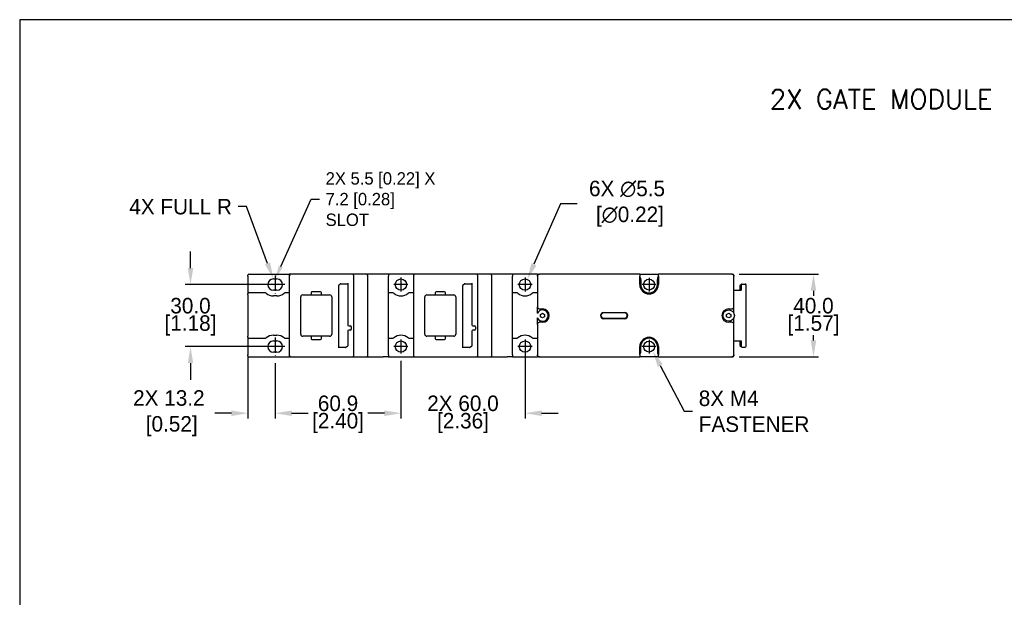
# Model space of a CAD drawing. Header units: inches. Extents: x 0 to 864, y 0 to 559.
# Tile 2 of 4: x 0 to 476, y 279 to 559. Entities that reach past the tile are written whole.
import ezdxf
from ezdxf import colors
from ezdxf.entities.mleader import LeaderData, LeaderLine
from ezdxf.math import Vec2, Vec3

# ---------------------------------------------------------------- set-up
doc = ezdxf.new("R2010")
doc.units = ezdxf.units.IN
doc.header["$LTSCALE"] = 10
doc.header["$MEASUREMENT"] = 0
doc.linetypes.add('CENTER2', pattern=[1.125, 0.75, -0.125, 0.125, -0.125])
for name, color, linetype in [('CENTERLINE', 40, 'CENTER2'), ('DIMENSIONS', 140, 'Continuous'), ('TEXT', 140, 'Continuous')]:
    doc.layers.add(name, color=color, linetype=linetype)
doc.styles.add('ROMANS', font='romans.shx')
doc.dimstyles.get("Standard").update_dxf_attribs({"dimtxt": 7.5, "dimasz": 8, "dimexe": 2.5, "dimexo": 3.5, "dimgap": 1, "dimtad": 0, "dimtih": 1, "dimtoh": 1, "dimdec": 1, "dimzin": 0, "dimdsep": 46, "dimtxsty": 'Standard', "dimcen": 0, "dimadec": 0, "dimazin": 0, "dimtfac": 1, "dimtdec": 1, "dimtofl": 0, "dimtmove": 0, "dimatfit": 3, "dimfxl": 0, "dimtolj": 1, "dimtzin": 0, "dimarcsym": 0})

# ---------------------------------------------------------------- blocks, each defined once
blk = doc.blocks.new('*D33')
at = {"layer": 'DEFPOINTS', "color": 0}
for p in [(344.38, 435.67), (344.38, 395.67), (383.89, 395.67)]:
    blk.add_point(p, dxfattribs=at)
at = {"layer": 'DIMENSIONS', "color": 0, "lineweight": -2}
for p, q in [((347.88, 435.67), (386.39, 435.67)), ((383.89, 427.67), (383.89, 425.17)), ((383.89, 403.67), (383.89, 406.17)), ((347.88, 395.67), (386.39, 395.67))]:
    blk.add_line(p, q, dxfattribs=at)
at = {"layer": 'DIMENSIONS', "color": 0}
for points in [[(382.56, 427.67), (385.23, 427.67), (383.89, 435.67)], [(382.56, 403.67), (385.23, 403.67), (383.89, 395.67)]]:
    blk.add_solid(points, dxfattribs=at)
at = {"layer": 'DIMENSIONS', "color": 0, "char_height": 7.5, "attachment_point": 5}
for s, insert in [('\\A1;40.0', (383.89, 420.42)), ('\\A1;[1.57]', (383.89, 410.92))]:
    blk.add_mtext(s, dxfattribs=dict(at, insert=insert))
blk = doc.blocks.new('*D34')
at = {"layer": 'DEFPOINTS', "color": 0}
for p in [(122.68, 430.67), (82.6, 400.67), (122.68, 400.67)]:
    blk.add_point(p, dxfattribs=at)
at = {"layer": 'DIMENSIONS', "color": 0, "lineweight": -2}
for p, q in [((82.6, 438.67), (82.6, 446.67)), ((119.18, 430.67), (80.1, 430.67)), ((119.18, 400.67), (80.1, 400.67)), ((82.6, 392.67), (82.6, 384.67))]:
    blk.add_line(p, q, dxfattribs=at)
at = {"layer": 'DIMENSIONS', "color": 0}
for points in [[(81.27, 438.67), (83.94, 438.67), (82.6, 430.67)], [(81.27, 392.67), (83.94, 392.67), (82.6, 400.67)]]:
    blk.add_solid(points, dxfattribs=at)
at = {"layer": 'DIMENSIONS', "color": 0, "char_height": 7.5, "attachment_point": 5}
for s, insert in [('\\A1;30.0', (82.6, 420.42)), ('\\A1;[1.18]', (82.6, 410.92))]:
    blk.add_mtext(s, dxfattribs=dict(at, insert=insert))
blk = doc.blocks.new('*D35')
at = {"layer": 'DEFPOINTS', "color": 0}
for p in [(244.38, 400.67), (184.38, 397.27), (184.38, 368.44)]:
    blk.add_point(p, dxfattribs=at)
at = {"layer": 'DIMENSIONS', "color": 0, "lineweight": -2}
for p, q in [((244.38, 397.17), (244.38, 365.94)), ((184.38, 393.77), (184.38, 365.94)), ((176.38, 368.44), (168.38, 368.44)), ((252.38, 368.44), (260.38, 368.44))]:
    blk.add_line(p, q, dxfattribs=at)
at = {"layer": 'DIMENSIONS', "color": 0}
for points in [[(176.38, 369.77), (176.38, 367.11), (184.38, 368.44)], [(252.38, 369.77), (252.38, 367.11), (244.38, 368.44)]]:
    blk.add_solid(points, dxfattribs=at)
at = {"layer": 'DIMENSIONS', "color": 0, "char_height": 7.5, "attachment_point": 5}
for s, insert in [('\\A1;2X 60.0', (214.38, 373.19)), ('\\A1;[2.36]', (214.38, 363.69))]:
    blk.add_mtext(s, dxfattribs=dict(at, insert=insert))
blk = doc.blocks.new('*D28')
at = {"layer": 'DEFPOINTS', "color": 0}
for p in [(123.53, 396.2), (184.38, 397.17), (123.53, 368.44)]:
    blk.add_point(p, dxfattribs=at)
at = {"layer": 'DIMENSIONS', "color": 0, "lineweight": -2}
for p, q in [((123.53, 392.7), (123.53, 365.94)), ((184.38, 393.67), (184.38, 365.94)), ((131.53, 368.44), (137.33, 368.44)), ((176.38, 368.44), (170.58, 368.44))]:
    blk.add_line(p, q, dxfattribs=at)
at = {"layer": 'DIMENSIONS', "color": 0}
for points in [[(131.53, 369.77), (131.53, 367.11), (123.53, 368.44)], [(176.38, 369.77), (176.38, 367.11), (184.38, 368.44)]]:
    blk.add_solid(points, dxfattribs=at)
at = {"layer": 'DIMENSIONS', "color": 0, "char_height": 7.5, "attachment_point": 5}
for s, insert in [('\\A1;60.9', (153.95, 373.19)), ('\\A1;[2.40]', (153.95, 363.69))]:
    blk.add_mtext(s, dxfattribs=dict(at, insert=insert))
blk = doc.blocks.new('*D29')
at = {"layer": 'DEFPOINTS', "color": 0}
for p in [(110.38, 399.67), (123.53, 396.2), (110.38, 368.44)]:
    blk.add_point(p, dxfattribs=at)
at = {"layer": 'DIMENSIONS', "color": 0, "lineweight": -2}
for p, q in [((110.38, 396.17), (110.38, 365.94)), ((123.53, 392.7), (123.53, 365.94)), ((102.38, 368.44), (94.38, 368.44)), ((131.53, 368.44), (139.53, 368.44))]:
    blk.add_line(p, q, dxfattribs=at)
at = {"layer": 'DIMENSIONS', "color": 0}
for points in [[(102.38, 369.77), (102.38, 367.11), (110.38, 368.44)], [(131.53, 369.77), (131.53, 367.11), (123.53, 368.44)]]:
    blk.add_solid(points, dxfattribs=at)
at = {"layer": 'DIMENSIONS', "color": 0, "insert": (72.13, 368.44), "char_height": 7.5, "attachment_point": 5}
blk.add_mtext('\\A1;2X 13.2\\P [0.52]', dxfattribs=at)
blk = doc.blocks.new('*D36')
at = {"layer": 'DEFPOINTS', "color": 0}
for p in [(245.49, 433.19), (243.27, 428.15)]:
    blk.add_point(p, dxfattribs=at)
at = {"layer": 'DIMENSIONS', "color": 0, "lineweight": -2}
for p, q in [((261.6, 469.77), (248.71, 440.51)), ((269.6, 469.77), (261.6, 469.77))]:
    blk.add_line(p, q, dxfattribs=at)
at = {"layer": 'DIMENSIONS', "color": 0}
blk.add_solid([(247.49, 441.04), (249.93, 439.97), (245.49, 433.19)], dxfattribs=at)
at = {"layer": 'DIMENSIONS', "color": 0, "insert": (293.72, 469.77), "char_height": 7.5, "attachment_point": 5}
blk.add_mtext('\\A1;6X ∅5.5\\P [∅0.22]', dxfattribs=at)

msp = doc.modelspace()

# ---------------------------------------------------------------- linework, layer by layer
for p, q in [((110.38, 434.67), (110.38, 435.17)), ((110.38, 434.67), (110.38, 426.17)), ((110.88, 435.67), (130.38, 435.67)), ((122.68, 433.42), (124.38, 433.42)), ((130.38, 435.67), (130.38, 434.92)), ((130.38, 434.92), (130.38, 396.42)), ((134.53, 435.67), (131.13, 435.67)), ((160.88, 435.67), (134.53, 435.67)), ((162.38, 435.67), (160.88, 435.67)), ((161.63, 396.42), (161.63, 434.92)), ((167.63, 435.67), (162.38, 435.67)), ((168.38, 396.42), (168.38, 434.92)), ((178.38, 435.67), (175.78, 435.67)), ((178.38, 435.67), (178.38, 434.67)), ((190.38, 435.67), (178.38, 435.67)), ((178.38, 396.67), (178.38, 434.67)), ((190.38, 435.67), (190.38, 434.92)), ((190.38, 434.92), (190.38, 396.42)), ((194.53, 435.67), (191.13, 435.67)), ((220.88, 435.67), (194.53, 435.67)), ((222.38, 435.67), (220.88, 435.67)), ((221.63, 396.42), (221.63, 434.92)), ((227.63, 435.67), (222.38, 435.67)), ((228.38, 396.42), (228.38, 434.92)), ((238.38, 435.67), (235.78, 435.67)), ((238.38, 435.67), (238.38, 434.67)), ((250.38, 435.67), (238.38, 435.67)), ((238.38, 396.67), (238.38, 434.67)), ((250.38, 435.67), (250.38, 435.17)), ((250.38, 434.67), (250.38, 435.17)), ((250.38, 434.67), (250.38, 419.92)), ((250.88, 435.67), (251.38, 435.67)), ((299.88, 435.67), (251.38, 435.67)), ((299.88, 435.67), (299.88, 434.67)), ((299.88, 435.67), (308.88, 435.67)), ((299.88, 430.67), (299.88, 434.67)), ((308.88, 434.67), (308.88, 435.67)), ((344.38, 435.67), (308.88, 435.67)), ((308.88, 434.67), (308.88, 430.67)), ((344.38, 435.67), (344.88, 435.67)), ((345.38, 435.17), (345.38, 434.67)), ((345.38, 419.92), (345.38, 434.67)), ((154.33, 400.03), (154.33, 430.27)), ((155.34, 431.09), (158.63, 431.09)), ((158.63, 431.3), (158.63, 411.17)), ((214.33, 400.03), (214.33, 430.27)), ((215.34, 431.09), (218.63, 431.09)), ((218.63, 431.3), (218.63, 411.17)), ((300.38, 433.17), (300.38, 430.67)), ((308.38, 430.67), (308.38, 433.17)), ((348.38, 430.17), (348.38, 430.17)), ((348.38, 427.95), (348.38, 430.17)), ((348.65, 430.62), (349.21, 430.9)), ((348.94, 430.45), (348.94, 427.95)), ((349.44, 430.95), (350.88, 430.95)), ((351.38, 400.89), (351.38, 430.45)), ((110.38, 425.67), (110.38, 426.17)), ((110.38, 425.67), (110.38, 405.67)), ((118.52, 426.67), (110.88, 426.67)), ((124.38, 427.92), (122.68, 427.92)), ((124.38, 425.17), (122.68, 425.17)), ((130.38, 426.67), (128.53, 426.67)), ((135.9, 406.67), (135.9, 424.67)), ((136.9, 425.67), (140.45, 425.67)), ((140.9, 426.72), (140.9, 426.12)), ((145.45, 427.17), (141.35, 427.17)), ((141.35, 425.67), (145.45, 425.67)), ((145.9, 426.12), (145.9, 426.72)), ((146.35, 425.67), (149.9, 425.67)), ((150.9, 424.67), (150.9, 406.67)), ((180.22, 426.67), (178.38, 426.67)), ((190.38, 426.67), (188.53, 426.67)), ((195.9, 406.67), (195.9, 424.67)), ((196.9, 425.67), (200.45, 425.67)), ((200.9, 426.72), (200.9, 426.12)), ((205.45, 427.17), (201.35, 427.17)), ((201.35, 425.67), (205.45, 425.67)), ((205.9, 426.12), (205.9, 426.72)), ((206.35, 425.67), (209.9, 425.67)), ((210.9, 424.67), (210.9, 406.67)), ((240.22, 426.67), (238.38, 426.67)), ((250.38, 426.67), (248.53, 426.67)), ((345.38, 427.95), (348.94, 427.95)), ((250.38, 416.81), (250.38, 419.92)), ((345.38, 416.81), (345.38, 419.92)), ((250.38, 411.42), (250.38, 414.52)), ((251.38, 418.92), (252.88, 418.92)), ((251.88, 416.25), (252.88, 416.82)), ((251.88, 415.09), (251.88, 416.25)), ((252.88, 414.51), (251.88, 415.09)), ((252.88, 416.82), (253.88, 416.25)), ((253.88, 415.09), (252.88, 414.51)), ((253.88, 416.25), (253.88, 415.09)), ((282.4, 417.17), (292.56, 417.17)), ((292.56, 416.97), (282.4, 416.97)), ((282.4, 414.37), (292.56, 414.37)), ((341.88, 416.25), (342.88, 416.82)), ((341.88, 415.09), (341.88, 416.25)), ((342.88, 414.51), (341.88, 415.09)), ((342.88, 418.92), (344.38, 418.92)), ((342.88, 416.82), (343.88, 416.25)), ((343.88, 415.09), (342.88, 414.51)), ((343.88, 416.25), (343.88, 415.09)), ((345.38, 411.42), (345.38, 414.52)), ((159.13, 410.67), (159.88, 410.67)), ((160.38, 410.17), (160.38, 409.15)), ((219.13, 410.67), (219.88, 410.67)), ((220.38, 410.17), (220.38, 409.15)), ((250.38, 411.42), (250.38, 396.67)), ((252.88, 412.42), (251.38, 412.42)), ((292.56, 414.17), (282.4, 414.17)), ((344.38, 412.42), (342.88, 412.42)), ((345.38, 396.67), (345.38, 411.42)), ((110.38, 405.17), (110.38, 405.67)), ((110.38, 405.17), (110.38, 396.67)), ((122.68, 406.17), (124.38, 406.17)), ((140.45, 405.67), (136.9, 405.67)), ((140.9, 405.22), (140.9, 404.62)), ((145.45, 405.67), (141.35, 405.67)), ((145.9, 404.62), (145.9, 405.22)), ((149.9, 405.67), (146.35, 405.67)), ((158.63, 408.17), (158.63, 401.07)), ((159.88, 408.67), (159.13, 408.67)), ((200.45, 405.67), (196.9, 405.67)), ((200.9, 405.22), (200.9, 404.62)), ((205.45, 405.67), (201.35, 405.67)), ((205.9, 404.62), (205.9, 405.22)), ((209.9, 405.67), (206.35, 405.67)), ((218.63, 408.17), (218.63, 401.07)), ((219.88, 408.67), (219.13, 408.67)), ((110.88, 404.67), (118.52, 404.67)), ((122.68, 403.42), (124.38, 403.42)), ((128.53, 404.67), (130.38, 404.67)), ((141.35, 404.17), (145.45, 404.17)), ((157.62, 400.25), (154.33, 400.25)), ((178.38, 404.67), (180.22, 404.67)), ((188.53, 404.67), (190.38, 404.67)), ((201.35, 404.17), (205.45, 404.17)), ((217.62, 400.25), (214.33, 400.25)), ((238.38, 404.67), (240.22, 404.67)), ((248.53, 404.67), (250.38, 404.67)), ((299.88, 396.67), (299.88, 400.67)), ((300.38, 398.17), (300.38, 400.67)), ((308.38, 400.67), (308.38, 398.17)), ((308.88, 400.67), (308.88, 396.67)), ((345.38, 403.39), (348.94, 403.39)), ((348.38, 401.17), (348.38, 403.39)), ((348.38, 401.17), (348.38, 401.17)), ((349.21, 400.44), (348.65, 400.72)), ((348.94, 403.39), (348.94, 400.89)), ((349.44, 400.39), (350.88, 400.39)), ((110.38, 396.17), (110.38, 396.67)), ((110.88, 395.67), (130.38, 395.67)), ((124.38, 397.92), (122.68, 397.92)), ((130.38, 396.42), (130.38, 395.67)), ((131.13, 395.67), (134.53, 395.67)), ((134.53, 395.67), (160.88, 395.67)), ((160.88, 395.67), (162.38, 395.67)), ((162.38, 395.67), (167.63, 395.67)), ((178.38, 395.67), (175.78, 395.67)), ((178.38, 396.67), (178.38, 395.67)), ((178.38, 395.67), (190.38, 395.67)), ((190.38, 396.42), (190.38, 395.67)), ((191.13, 395.67), (194.53, 395.67)), ((194.53, 395.67), (220.88, 395.67)), ((220.88, 395.67), (222.38, 395.67)), ((222.38, 395.67), (227.63, 395.67)), ((238.38, 395.67), (235.78, 395.67)), ((238.38, 396.67), (238.38, 395.67)), ((238.38, 395.67), (250.38, 395.67)), ((250.38, 396.17), (250.38, 396.67)), ((250.38, 396.17), (250.38, 395.67)), ((251.38, 395.67), (250.88, 395.67)), ((251.38, 395.67), (299.88, 395.67)), ((299.88, 396.67), (299.88, 395.67)), ((308.88, 395.67), (299.88, 395.67)), ((308.88, 395.67), (308.88, 396.67)), ((308.88, 395.67), (344.38, 395.67)), ((344.88, 395.67), (344.38, 395.67)), ((345.38, 396.67), (345.38, 396.17))]:
    msp.add_line(p, q)
for centre, radius in [((184.38, 430.67), 2.75), ((244.38, 430.67), 2.75), ((304.38, 430.67), 2.65), ((342.88, 415.67), 2.75), ((184.38, 400.67), 2.75), ((244.38, 400.67), 2.75), ((304.38, 400.67), 2.65)]:
    msp.add_circle(centre, radius)
for centre, radius, start, end in [((110.88, 435.17), 0.5, 90, 180), ((122.68, 430.67), 2.75, 90, 270), ((124.38, 430.67), 2.75, 270, 90), ((131.13, 434.92), 0.75, 90, 180), ((160.88, 434.92), 0.75, 0, 90), ((167.63, 434.92), 0.75, 0, 90), ((191.13, 434.92), 0.75, 90, 180), ((220.88, 434.92), 0.75, 0, 90), ((227.63, 434.92), 0.75, 0, 90), ((251.38, 434.67), 1, 90, 180), ((250.88, 435.17), 0.5, 90, 180), ((298.38, 433.17), 2, 0, 41.4096), ((310.38, 433.17), 2, 138.5904, 180), ((344.38, 434.67), 1, 0, 90), ((344.88, 435.17), 0.5, 0, 90), ((154.83, 430.27), 0.5, 133.6234, 180), ((214.83, 430.27), 0.5, 133.6234, 180), ((304.38, 430.67), 4.5, 180, 0), ((304.38, 430.67), 4, 180, 0), ((110.88, 426.17), 0.5, 90, 180), ((118.52, 425.67), 1, 50.2849, 90), ((122.68, 430.67), 5.5, 230.2849, 270), ((124.38, 430.67), 5.5, 270, 309.7151), ((128.53, 425.67), 1, 90, 129.7151), ((136.9, 424.67), 1, 90, 180), ((141.35, 426.72), 0.45, 90, 180), ((141.35, 426.12), 0.45, 180, 270), ((145.45, 426.72), 0.45, 0, 90), ((145.45, 426.12), 0.45, 270, 0), ((149.9, 424.67), 1, 0, 90), ((180.22, 425.67), 1, 50.2849, 90), ((184.38, 430.67), 5.5, 230.2849, 309.7151), ((188.53, 425.67), 1, 90, 129.7151), ((196.9, 424.67), 1, 90, 180), ((201.35, 426.72), 0.45, 90, 180), ((201.35, 426.12), 0.45, 180, 270), ((205.45, 426.72), 0.45, 0, 90), ((205.45, 426.12), 0.45, 270, 0), ((209.9, 424.67), 1, 0, 90), ((240.22, 425.67), 1, 50.2849, 90), ((244.38, 430.67), 5.5, 230.2849, 309.7151), ((248.53, 425.67), 1, 90, 129.7151), ((251.38, 419.92), 1, 180, 270), ((344.38, 419.92), 1, 270, 0), ((252.88, 415.67), 2.75, 202.2046, 157.7954), ((252.88, 415.67), 3.25, 270, 90), ((282.4, 415.67), 1.5, 90, 270), ((282.4, 415.67), 1.3, 90, 270), ((292.56, 415.67), 1.5, 270, 90), ((292.56, 415.67), 1.3, 270, 90), ((342.88, 415.67), 3.25, 90, 270), ((159.13, 411.17), 0.5, 180, 270), ((159.88, 410.17), 0.5, 0, 78.8502), ((219.13, 411.17), 0.5, 180, 270), ((219.88, 410.17), 0.5, 0, 78.8502), ((251.38, 411.42), 1, 90, 180), ((344.38, 411.42), 1, 0, 90), ((110.88, 405.17), 0.5, 180, 270), ((118.52, 405.67), 1, 270, 309.7151), ((122.68, 400.67), 5.5, 90, 129.7151), ((124.38, 400.67), 5.5, 50.2849, 90), ((128.53, 405.67), 1, 230.2849, 270), ((136.9, 406.67), 1, 180, 270), ((141.35, 405.22), 0.45, 90, 180), ((145.45, 405.22), 0.45, 0, 90), ((149.9, 406.67), 1, 270, 0), ((159.13, 408.17), 0.5, 90, 180), ((159.88, 409.17), 0.5, 270, 0), ((180.22, 405.67), 1, 270, 309.7151), ((184.38, 400.67), 5.5, 50.2849, 129.7151), ((188.53, 405.67), 1, 230.2849, 270), ((196.9, 406.67), 1, 180, 270), ((201.35, 405.22), 0.45, 90, 180), ((205.45, 405.22), 0.45, 0, 90), ((209.9, 406.67), 1, 270, 0), ((219.13, 408.17), 0.5, 90, 180), ((219.88, 409.17), 0.5, 270, 0), ((240.22, 405.67), 1, 270, 309.7151), ((244.38, 400.67), 5.5, 50.2849, 129.7151), ((248.53, 405.67), 1, 230.2849, 270), ((304.38, 400.67), 4.5, 0, 180), ((122.68, 400.67), 2.75, 90, 270), ((124.38, 400.67), 2.75, 270, 90), ((141.35, 404.62), 0.45, 180, 270), ((145.45, 404.62), 0.45, 270, 0), ((158.13, 401.07), 0.5, 313.6234, 0), ((201.35, 404.62), 0.45, 180, 270), ((205.45, 404.62), 0.45, 270, 0), ((218.13, 401.07), 0.5, 313.6234, 0), ((304.38, 400.67), 4, 0, 180), ((110.88, 396.17), 0.5, 180, 270), ((131.13, 396.42), 0.75, 180, 270), ((160.88, 396.42), 0.75, 270, 0), ((167.63, 396.42), 0.75, 270, 0), ((191.13, 396.42), 0.75, 180, 270), ((220.88, 396.42), 0.75, 270, 0), ((227.63, 396.42), 0.75, 270, 0), ((251.38, 396.67), 1, 180, 270), ((250.88, 396.17), 0.5, 180, 270), ((298.38, 398.17), 2, 318.5904, 0), ((310.38, 398.17), 2, 180, 221.4096), ((344.38, 396.67), 1, 270, 0), ((344.88, 396.17), 0.5, 270, 0)]:
    msp.add_arc(centre, radius, start, end)
for centre, major_axis, ratio, start_param, end_param in [((155.48, 430.51), (-0.456, 0.456), 0.774597, 5.624127, 6.249991), ((215.48, 430.51), (-0.456, 0.456), 0.774597, 5.624127, 6.249991), ((348.88, 430.17), (0.425, -0.263), 0.999659, 2.58811, 3.695076), ((349.44, 430.45), (-0.448, -0.224), 0.999239, 4.248559, 5.819964), ((350.88, 430.45), (0, 0.5), 0.999848, 4.712389, 6.283185), ((157.47, 400.82), (0.456, -0.456), 0.774597, 5.624127, 6.249991), ((217.47, 400.82), (0.456, -0.456), 0.774597, 5.624127, 6.249991), ((348.88, 401.17), (0.425, 0.263), 0.999659, 2.58811, 3.695076), ((349.44, 400.89), (-0.448, 0.224), 0.999239, 0.463221, 2.034627), ((350.88, 400.89), (0, -0.5), 0.999848, 0, 1.570796)]:
    msp.add_ellipse(centre, major_axis=major_axis, ratio=ratio, start_param=start_param, end_param=end_param)
for points in [[(131.13, 435.67), (130.88, 435.67), (130.63, 435.67), (130.38, 435.67)], [(191.13, 435.67), (190.88, 435.67), (190.63, 435.67), (190.38, 435.67)], [(130.38, 395.67), (130.63, 395.67), (130.88, 395.67), (131.13, 395.67)], [(190.38, 395.67), (190.63, 395.67), (190.88, 395.67), (191.13, 395.67)]]:
    msp.add_open_spline(points, degree=3)
for points, knots in [([(175.78, 435.67), (174.88, 435.67), (173.98, 435.67), (172.06, 435.67), (171.05, 435.67), (169.52, 435.67), (169.01, 435.67), (168.21, 435.67), (167.92, 435.67), (167.63, 435.67)], [-4.24, -4.24, -4.24, -4.24, -3.9704375, -3.9704375, -3.6654062, -3.6654062, -3.5128906, -3.5128906, -3.425, -3.425, -3.425, -3.425]), ([(235.78, 435.67), (234.88, 435.67), (233.98, 435.67), (232.06, 435.67), (231.05, 435.67), (229.52, 435.67), (229.01, 435.67), (228.21, 435.67), (227.92, 435.67), (227.63, 435.67)], [-4.24, -4.24, -4.24, -4.24, -3.9704375, -3.9704375, -3.6654062, -3.6654062, -3.5128906, -3.5128906, -3.425, -3.425, -3.425, -3.425]), ([(154.48, 430.63), (154.49, 430.64), (154.5, 430.65), (154.53, 430.67), (154.55, 430.69), (154.59, 430.71), (154.6, 430.71), (154.61, 430.72)], [-0.10228572, -0.10228572, -0.10228572, -0.10228572, -0.08950001, -0.08950001, -0.06904286, -0.06904286, -0.0566403, -0.0566403, -0.0566403, -0.0566403]), ([(154.61, 430.72), (154.69, 430.76), (154.79, 430.81), (154.93, 430.9), (154.99, 430.94), (155.04, 430.98)], [-0.04141777, -0.04141777, -0.04141777, -0.04141777, -0.01941533, -0.01941533, 0, 0, 0, 0]), ([(214.48, 430.63), (214.49, 430.64), (214.5, 430.65), (214.53, 430.67), (214.55, 430.69), (214.59, 430.71), (214.6, 430.71), (214.61, 430.72)], [-0.10228572, -0.10228572, -0.10228572, -0.10228572, -0.08950001, -0.08950001, -0.06904286, -0.06904286, -0.0566403, -0.0566403, -0.0566403, -0.0566403]), ([(214.61, 430.72), (214.69, 430.76), (214.79, 430.81), (214.93, 430.9), (214.99, 430.94), (215.04, 430.98)], [-0.04141777, -0.04141777, -0.04141777, -0.04141777, -0.01941533, -0.01941533, 0, 0, 0, 0]), ([(140.45, 425.67), (140.51, 425.67), (140.56, 425.67), (140.68, 425.67), (140.73, 425.67), (140.84, 425.67), (140.9, 425.67), (141, 425.67), (141.05, 425.67), (141.14, 425.67), (141.18, 425.67), (141.25, 425.67), (141.27, 425.67), (141.32, 425.67), (141.33, 425.67), (141.35, 425.67), (141.35, 425.67), (141.35, 425.67)], [-1, -1, -1, -1, -0.875, -0.875, -0.75, -0.75, -0.625, -0.625, -0.5, -0.5, -0.375, -0.375, -0.25, -0.25, -0.125, -0.125, 0, 0, 0, 0]), ([(145.45, 425.67), (145.46, 425.67), (145.46, 425.67), (145.48, 425.67), (145.49, 425.67), (145.53, 425.67), (145.56, 425.67), (145.63, 425.67), (145.67, 425.67), (145.76, 425.67), (145.8, 425.67), (145.91, 425.67), (145.96, 425.67), (146.08, 425.67), (146.13, 425.67), (146.24, 425.67), (146.3, 425.67), (146.35, 425.67)], [-1, -1, -1, -1, -0.875, -0.875, -0.75, -0.75, -0.625, -0.625, -0.5, -0.5, -0.375, -0.375, -0.25, -0.25, -0.125, -0.125, 0, 0, 0, 0]), ([(200.45, 425.67), (200.51, 425.67), (200.56, 425.67), (200.68, 425.67), (200.73, 425.67), (200.84, 425.67), (200.9, 425.67), (201, 425.67), (201.05, 425.67), (201.14, 425.67), (201.18, 425.67), (201.25, 425.67), (201.27, 425.67), (201.32, 425.67), (201.33, 425.67), (201.35, 425.67), (201.35, 425.67), (201.35, 425.67)], [-1, -1, -1, -1, -0.875, -0.875, -0.75, -0.75, -0.625, -0.625, -0.5, -0.5, -0.375, -0.375, -0.25, -0.25, -0.125, -0.125, 0, 0, 0, 0]), ([(205.45, 425.67), (205.46, 425.67), (205.46, 425.67), (205.48, 425.67), (205.49, 425.67), (205.53, 425.67), (205.56, 425.67), (205.63, 425.67), (205.67, 425.67), (205.76, 425.67), (205.8, 425.67), (205.91, 425.67), (205.96, 425.67), (206.08, 425.67), (206.13, 425.67), (206.24, 425.67), (206.3, 425.67), (206.35, 425.67)], [-1, -1, -1, -1, -0.875, -0.875, -0.75, -0.75, -0.625, -0.625, -0.5, -0.5, -0.375, -0.375, -0.25, -0.25, -0.125, -0.125, 0, 0, 0, 0]), ([(159.88, 410.67), (159.89, 410.67), (159.91, 410.67), (159.94, 410.66), (159.96, 410.66), (159.97, 410.66)], [-0.15940927, -0.15940927, -0.15940927, -0.15940927, -0.13948311, -0.13948311, -0.12088523, -0.12088523, -0.12088523, -0.12088523]), ([(219.88, 410.67), (219.89, 410.67), (219.91, 410.67), (219.94, 410.66), (219.96, 410.66), (219.97, 410.66)], [-0.15940927, -0.15940927, -0.15940927, -0.15940927, -0.13948311, -0.13948311, -0.12088523, -0.12088523, -0.12088523, -0.12088523]), ([(141.35, 405.67), (141.35, 405.67), (141.35, 405.67), (141.33, 405.67), (141.32, 405.67), (141.27, 405.67), (141.25, 405.67), (141.18, 405.67), (141.14, 405.67), (141.05, 405.67), (141, 405.67), (140.9, 405.67), (140.84, 405.67), (140.73, 405.67), (140.68, 405.67), (140.56, 405.67), (140.51, 405.67), (140.45, 405.67)], [-1, -1, -1, -1, -0.875, -0.875, -0.75, -0.75, -0.625, -0.625, -0.5, -0.5, -0.375, -0.375, -0.25, -0.25, -0.125, -0.125, 0, 0, 0, 0]), ([(146.35, 405.67), (146.3, 405.67), (146.24, 405.67), (146.13, 405.67), (146.08, 405.67), (145.96, 405.67), (145.91, 405.67), (145.8, 405.67), (145.76, 405.67), (145.67, 405.67), (145.63, 405.67), (145.56, 405.67), (145.53, 405.67), (145.49, 405.67), (145.48, 405.67), (145.46, 405.67), (145.46, 405.67), (145.45, 405.67)], [-1, -1, -1, -1, -0.875, -0.875, -0.75, -0.75, -0.625, -0.625, -0.5, -0.5, -0.375, -0.375, -0.25, -0.25, -0.125, -0.125, 0, 0, 0, 0]), ([(201.35, 405.67), (201.35, 405.67), (201.35, 405.67), (201.33, 405.67), (201.32, 405.67), (201.27, 405.67), (201.25, 405.67), (201.18, 405.67), (201.14, 405.67), (201.05, 405.67), (201, 405.67), (200.9, 405.67), (200.84, 405.67), (200.73, 405.67), (200.68, 405.67), (200.56, 405.67), (200.51, 405.67), (200.45, 405.67)], [-1, -1, -1, -1, -0.875, -0.875, -0.75, -0.75, -0.625, -0.625, -0.5, -0.5, -0.375, -0.375, -0.25, -0.25, -0.125, -0.125, 0, 0, 0, 0]), ([(206.35, 405.67), (206.3, 405.67), (206.24, 405.67), (206.13, 405.67), (206.08, 405.67), (205.96, 405.67), (205.91, 405.67), (205.8, 405.67), (205.76, 405.67), (205.67, 405.67), (205.63, 405.67), (205.56, 405.67), (205.53, 405.67), (205.49, 405.67), (205.48, 405.67), (205.46, 405.67), (205.46, 405.67), (205.45, 405.67)], [-1, -1, -1, -1, -0.875, -0.875, -0.75, -0.75, -0.625, -0.625, -0.5, -0.5, -0.375, -0.375, -0.25, -0.25, -0.125, -0.125, 0, 0, 0, 0]), ([(158.34, 400.62), (158.26, 400.58), (158.17, 400.53), (158.02, 400.44), (157.96, 400.4), (157.92, 400.36)], [-0.0414178, -0.0414178, -0.0414178, -0.0414178, -0.01941525, -0.01941525, 0, 0, 0, 0]), ([(158.47, 400.71), (158.45, 400.68), (158.41, 400.65), (158.36, 400.63), (158.35, 400.62), (158.34, 400.62)], [-0.10228569, -0.10228569, -0.10228569, -0.10228569, -0.06597427, -0.06597427, -0.05664188, -0.05664188, -0.05664188, -0.05664188]), ([(218.34, 400.62), (218.26, 400.58), (218.17, 400.53), (218.02, 400.44), (217.96, 400.4), (217.92, 400.36)], [-0.0414178, -0.0414178, -0.0414178, -0.0414178, -0.01941525, -0.01941525, 0, 0, 0, 0]), ([(218.47, 400.71), (218.45, 400.68), (218.41, 400.65), (218.36, 400.63), (218.35, 400.62), (218.34, 400.62)], [-0.10228569, -0.10228569, -0.10228569, -0.10228569, -0.06597427, -0.06597427, -0.05664188, -0.05664188, -0.05664188, -0.05664188]), ([(167.63, 395.67), (167.92, 395.67), (168.21, 395.67), (169.01, 395.67), (169.52, 395.67), (171.05, 395.67), (172.06, 395.67), (173.98, 395.67), (174.88, 395.67), (175.78, 395.67)], [-0.975, -0.975, -0.975, -0.975, -0.8871094, -0.8871094, -0.7345938, -0.7345938, -0.4295625, -0.4295625, -0.16, -0.16, -0.16, -0.16]), ([(227.63, 395.67), (227.92, 395.67), (228.21, 395.67), (229.01, 395.67), (229.52, 395.67), (231.05, 395.67), (232.06, 395.67), (233.98, 395.67), (234.88, 395.67), (235.78, 395.67)], [-0.975, -0.975, -0.975, -0.975, -0.8871094, -0.8871094, -0.7345938, -0.7345938, -0.4295625, -0.4295625, -0.16, -0.16, -0.16, -0.16])]:
    msp.add_open_spline(points, degree=3, knots=knots)
at = {"layer": 'CENTERLINE'}
for p, q in [((123.53, 435.14), (123.53, 426.2)), ((184.38, 434.07), (184.38, 427.27)), ((244.38, 434.07), (244.38, 427.27)), ((304.38, 433.97), (304.38, 427.37)), ((123.98, 430.67), (118.78, 430.67)), ((128.28, 430.67), (123.08, 430.67)), ((187.78, 430.67), (180.98, 430.67)), ((247.78, 430.67), (240.98, 430.67)), ((307.68, 430.67), (301.08, 430.67)), ((123.53, 405.14), (123.53, 396.2)), ((123.98, 400.67), (119.28, 400.67)), ((128.28, 400.67), (123.08, 400.67)), ((187.78, 400.67), (180.98, 400.67)), ((184.38, 404.07), (184.38, 397.27)), ((247.78, 400.67), (240.98, 400.67)), ((244.38, 404.07), (244.38, 397.27)), ((307.68, 400.67), (301.08, 400.67)), ((304.38, 403.97), (304.38, 397.37))]:
    msp.add_line(p, q, dxfattribs=at)
at = {"layer": 'DEFPOINTS'}
msp.add_lwpolyline([(0, 0), (863.6, 0), (863.6, 558.8), (0, 558.8)], close=True, dxfattribs=at)

# ---------------------------------------------------------------- texts
at = {"layer": 'TEXT', "insert": (416.61, 520.36), "char_height": 9.2806, "width": 174.6928, "attachment_point": 5, "style": 'ROMANS'}
msp.add_mtext('2X GATE MODULE', dxfattribs=at)

# ---------------------------------------------------------------- dimensions: what is measured, and where the dimension line sits
at = {"layer": 'DIMENSIONS'}
dim = msp.add_diameter_dim_2p(p1=(243.27, 428.15), p2=(245.49, 433.19), text='6X <>', dimstyle='Standard', override={"dimpost": '\\X'}, dxfattribs=at)
dim.commit()
dim.dimension.update_dxf_attribs({"geometry": '*D36', "text_midpoint": (293.72, 469.77), "dimtype": 163})
for base, p1, p2, picture, middle in [((82.6, 400.67), (122.68, 430.67), (122.68, 400.67), '*D34', (82.6, 415.67)), ((383.89, 395.67), (344.38, 435.67), (344.38, 395.67), '*D33', (383.89, 415.67))]:
    dim = msp.add_linear_dim(base=base, p1=p1, p2=p2, angle=90, dimstyle='Standard', override={"dimpost": '\\X'}, dxfattribs=at)
    dim.commit()
    dim.dimension.update_dxf_attribs({"geometry": picture, "text_midpoint": middle})
dim = msp.add_linear_dim(base=(184.38, 368.44), p1=(244.38, 400.67), p2=(184.38, 397.27), text='2X <>', dimstyle='Standard', override={"dimpost": '\\X'}, dxfattribs=at)
dim.commit()
dim.dimension.update_dxf_attribs({"geometry": '*D35', "text_midpoint": (214.38, 368.44)})
dim = msp.add_linear_dim(base=(110.37739274, 368.43860625), p1=(123.52739274, 396.20128863), p2=(110.37739274, 399.66859933), text='2X <>', dimstyle='Standard', override={"dimpost": '\\X'}, dxfattribs=at)
dim.commit()
dim.dimension.update_dxf_attribs({"geometry": '*D29', "text_midpoint": (72.12739274, 368.43860625), "dimtype": 160})
dim = msp.add_linear_dim(base=(123.52739274, 368.43860625), p1=(184.37739274, 397.16859933), p2=(123.52739274, 396.20128863), dimstyle='Standard', override={"dimpost": '\\X'}, dxfattribs=at)
dim.commit()
dim.dimension.update_dxf_attribs({"geometry": '*D28', "text_midpoint": (153.95239274, 368.43860625)})

# ---------------------------------------------------------------- leaders
ml = msp.add_multileader_mtext('Standard', dxfattribs=at)
ml.set_content('2X 5.5 [0.22] X\\P7.2 [0.28]\\PSLOT', color=256)
ml.set_leader_properties()
ml.build(insert=Vec2(0, 0))
ml.multileader.update_dxf_attribs({"text_left_attachment_type": 2, "text_right_attachment_type": 2, "dogleg_length": 4, "arrow_head_size": 6.5})
ctx = ml.context
ctx.base_point, ctx.char_height, ctx.arrow_head_size, ctx.landing_gap_size, ctx.plane_origin = Vec3(144.96, 472.02), 6, 6.5, 3, Vec3(37.62, 339.74)
ctx.left_attachment, ctx.right_attachment = 2, 2
notes = []
notes.append((ctx, [(0, (1, 1, 0), (140.96, 472.02), (1, 0), 4, [(0, [(123.6, 433.42)], 0, [])])]))
ctx.mtext.insert, ctx.mtext.flow_direction = Vec3(147.96, 485.02), 5
ml = msp.add_multileader_mtext('Standard', dxfattribs=at)
ml.set_content('4X FULL R', color=256)
ml.set_leader_properties()
ml.build(insert=Vec2(0, 0))
ml.multileader.update_dxf_attribs({"text_left_attachment_type": 2, "dogleg_length": 4, "arrow_head_size": 8})
ctx = ml.context
ctx.base_point, ctx.char_height, ctx.arrow_head_size, ctx.landing_gap_size, ctx.plane_origin = Vec3(34.61, 468.39), 7.5, 8, 3, Vec3(64.4, 464.31)
ctx.left_attachment, ctx.text_align_type = 2, 2
notes.append((ctx, [(1, (1, 1, 0), (109.61, 468.39), (-1, 0), 4, [(0, [(122.68, 433.42)], 0, [])])]))
ctx.mtext.insert, ctx.mtext.alignment, ctx.mtext.flow_direction = Vec3(102.61, 472.14), 3, 5
ml = msp.add_multileader_mtext('Standard', dxfattribs=at)
ml.set_content('8X M4 \\PFASTENER', color=256)
ml.set_leader_properties()
ml.build(insert=Vec2(0, 0))
ml.multileader.update_dxf_attribs({"text_left_attachment_type": 2, "dogleg_length": 4, "arrow_head_size": 8})
ctx = ml.context
ctx.base_point, ctx.char_height, ctx.arrow_head_size, ctx.landing_gap_size, ctx.plane_origin = Vec3(325.42, 369.42), 7.5, 8, 3, Vec3(396.3, 242.2)
ctx.left_attachment = 2
notes.append((ctx, [(0, (1, 1, 0), (321.42, 369.42), (1, 0), 4, [(0, [(306.05, 398.63)], 0, [])])]))
ctx.mtext.insert, ctx.mtext.flow_direction = Vec3(328.42, 379.42), 5
for ctx, leaders in notes:
    for number, flags, end, landing, length, lines in leaders:
        leader = LeaderData()
        leader.index, (leader.has_last_leader_line, leader.has_dogleg_vector, leader.attachment_direction) = number, flags
        leader.last_leader_point, leader.dogleg_vector, leader.dogleg_length = Vec3(end), Vec3(landing), length
        for number, points, colour, breaks in lines:
            line = LeaderLine()
            line.index, line.vertices, line.color, line.breaks = number, Vec3.list(points), colors.encode_raw_color(colour), breaks
            leader.lines.append(line)
        ctx.leaders.append(leader)

doc.saveas('drawing.dxf')
